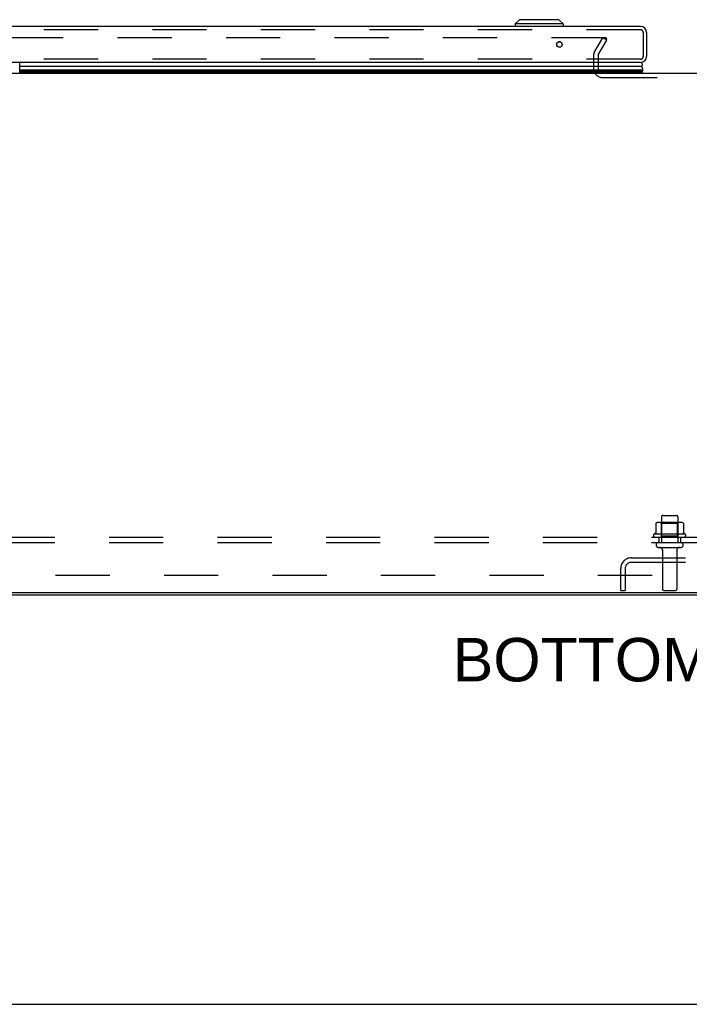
# Model space of a CAD drawing. Header units: inches. Extents: x 0 to 227, y 0 to 147.
# Tile 29 of 256: x 55 to 70, y 0 to 23. Entities that reach past the tile are written whole.
import ezdxf

# ---------------------------------------------------------------- set-up
doc = ezdxf.new("R2010")
doc.units = ezdxf.units.IN
doc.header["$LTSCALE"] = 12.466667
doc.header["$MEASUREMENT"] = 0
doc.linetypes.add('HIDDEN', pattern=[0.2, 0.1, -0.1])
doc.layers.get('0').update_dxf_attribs({"linetype": 'CONTINUOUS'})
for name, color, linetype in [('DEFAULT_2', 8, 'HIDDEN'), ('DIMENSIONS', 7, 'CONTINUOUS'), ('LEFTHAND_DOOR_ASSEMBLY', 7, 'CONTINUOUS'), ('SUBPANEL', 7, 'CONTINUOUS')]:
    doc.layers.add(name, color=color, linetype=linetype)
doc.styles.get("Standard").update_dxf_attribs({"font": 'arial.ttf'})

msp = doc.modelspace()

# ---------------------------------------------------------------- linework, layer by layer
at = {"color": 7, "linetype": 'Continuous'}
for p, q in [((41.226, 21.413), (97.726, 21.413)), ((99.361, 9.465), (39.591, 9.465)), ((0, 0), (226.667, 0))]:
    msp.add_line(p, q, dxfattribs=at)
at = {"color": 3, "linetype": 'Continuous'}
msp.add_line((39.702, 9.413), (99.25, 9.413), dxfattribs=at)
at = {"layer": 'DEFAULT_2', "color": 8, "linetype": 'HIDDEN'}
for p, q in [((68.007, 22.225), (41.043, 22.225)), ((67.744, 21.886), (67.94, 22.225)), ((68.03, 22.173), (67.94, 22.225)), ((68.022, 22.16), (68.022, 22.212)), ((67.834, 21.834), (68.03, 22.173)), ((67.726, 21.817), (67.726, 21.528)), ((67.83, 21.818), (67.83, 21.528)), ((67.945, 21.309), (71.007, 21.309)), ((69.288, 11.212), (69.288, 10.617)), ((69.318, 11.242), (69.633, 11.242)), ((69.663, 11.212), (69.663, 10.617)), ((69.157, 11.057), (69.157, 10.838)), ((69.732, 11.078), (69.22, 11.078)), ((69.292, 11.058), (69.272, 11.078)), ((69.659, 11.058), (69.292, 11.058)), ((69.292, 10.762), (69.292, 11.058)), ((69.659, 11.058), (69.679, 11.078)), ((69.659, 10.762), (69.659, 11.058)), ((69.795, 11.057), (69.795, 10.838)), ((69.832, 10.812), (69.12, 10.812)), ((69.142, 10.742), (69.81, 10.742)), ((69.292, 10.762), (69.272, 10.742)), ((69.659, 10.762), (69.292, 10.762)), ((69.659, 10.762), (69.679, 10.742)), ((69.218, 10.617), (69.733, 10.617)), ((69.218, 10.507), (69.733, 10.507)), ((69.311, 10.444), (69.311, 9.547)), ((69.641, 10.444), (69.641, 9.547)), ((68.597, 10.267), (70.354, 10.267)), ((69.642, 10.267), (69.642, 10.163)), ((68.351, 9.517), (68.351, 10.02)), ((68.455, 10.02), (68.455, 9.517)), ((68.597, 10.163), (70.354, 10.163)), ((68.351, 9.517), (68.455, 9.517)), ((69.341, 9.517), (69.611, 9.517))]:
    msp.add_line(p, q, dxfattribs=at)
for points in [[(68.007, 22.225), (68.009, 22.225), (68.01, 22.225), (68.012, 22.225), (68.013, 22.224), (68.015, 22.223), (68.016, 22.223), (68.018, 22.222), (68.019, 22.22), (68.02, 22.219), (68.02, 22.218), (68.021, 22.217), (68.022, 22.215), (68.022, 22.214), (68.022, 22.212)], [(68.022, 22.212), (68.022, 22.212), (68.022, 22.211), (68.021, 22.209), (68.021, 22.208), (68.02, 22.207)], [(69.163, 11.066), (69.162, 11.065), (69.16, 11.064), (69.159, 11.063), (69.158, 11.061), (69.157, 11.06), (69.157, 11.058), (69.157, 11.057)], [(69.789, 11.066), (69.79, 11.065), (69.792, 11.064), (69.793, 11.063), (69.794, 11.061), (69.794, 11.06), (69.795, 11.058), (69.795, 11.057)], [(69.157, 10.838), (69.157, 10.837), (69.157, 10.836), (69.156, 10.835), (69.156, 10.834), (69.156, 10.833), (69.155, 10.833), (69.155, 10.832), (69.155, 10.832), (69.154, 10.832), (69.154, 10.831), (69.154, 10.831), (69.153, 10.831), (69.153, 10.83), (69.153, 10.83), (69.153, 10.83), (69.152, 10.83), (69.152, 10.83), (69.152, 10.83)], [(69.8, 10.83), (69.8, 10.83), (69.8, 10.83), (69.799, 10.83), (69.799, 10.83), (69.799, 10.83), (69.798, 10.831), (69.798, 10.831), (69.798, 10.831), (69.797, 10.832), (69.797, 10.832), (69.797, 10.832), (69.796, 10.833), (69.796, 10.833), (69.796, 10.834), (69.795, 10.835), (69.795, 10.836), (69.795, 10.837), (69.795, 10.838)]]:
    msp.add_lwpolyline(points, dxfattribs=at)
for centre, radius, start, end in [((67.863, 21.817), 0.137, 150, 180), ((67.863, 21.817), 0.033, 150, 180), ((67.945, 21.528), 0.219, 180, 270), ((67.945, 21.528), 0.115, 180, 270), ((69.318, 11.212), 0.03, 90, 180), ((69.633, 11.212), 0.03, 0, 90), ((69.22, 10.937), 0.141, 90, 113.95), ((69.732, 10.937), 0.141, 66.05, 90), ((69.142, 10.78), 0.0384, 124.4497, 270), ((69.476, 10.212), 0.698, 117.6814, 120.6631), ((69.476, 10.212), 0.698, 59.3369, 62.3186), ((69.81, 10.78), 0.0384, 270, 55.5503), ((69.218, 10.562), 0.055, 90, 270), ((69.248, 10.444), 0.0625, 0, 90), ((69.703, 10.444), 0.0625, 90, 180), ((69.733, 10.562), 0.055, 270, 90), ((68.597, 10.02), 0.246, 90, 180), ((68.597, 10.02), 0.142, 90, 180), ((69.341, 9.547), 0.03, 180, 270), ((69.611, 9.547), 0.03, 270, 360)]:
    msp.add_arc(centre, radius, start, end, dxfattribs=at)
at = {"layer": 'LEFTHAND_DOOR_ASSEMBLY', "color": 7, "linetype": 'Continuous'}
for p, q in [((66.023, 22.64), (65.925, 22.542)), ((66.929, 22.64), (66.023, 22.64)), ((66.929, 22.64), (67.027, 22.542)), ((65.925, 22.542), (65.925, 22.483)), ((67.027, 22.542), (65.925, 22.542)), ((67.027, 22.542), (67.027, 22.483)), ((66.967, 22.128), (66.921, 22.128)), ((54.54, 21.413), (54.54, 21.658)), ((68.831, 21.566), (54.54, 21.566)), ((54.54, 21.491), (68.86, 21.491)), ((68.851, 21.447), (54.54, 21.447)), ((68.844, 21.434), (54.54, 21.434)), ((68.841, 21.425), (54.54, 21.425)), ((68.862, 21.413), (68.841, 21.425))]:
    msp.add_line(p, q, dxfattribs=at)
at = {"layer": 'LEFTHAND_DOOR_ASSEMBLY', "color": 3, "linetype": 'Continuous'}
for p, q in [((68.809, 22.483), (40.267, 22.483)), ((68.944, 22.348), (68.944, 21.793)), ((68.809, 21.658), (40.267, 21.658))]:
    msp.add_line(p, q, dxfattribs=at)
at = {"layer": 'LEFTHAND_DOOR_ASSEMBLY', "color": 8, "linetype": 'HIDDEN'}
for p, q in [((68.809, 22.408), (40.267, 22.408)), ((68.869, 22.348), (68.869, 21.793)), ((68.809, 21.733), (40.267, 21.733))]:
    msp.add_line(p, q, dxfattribs=at)
at = {"layer": 'LEFTHAND_DOOR_ASSEMBLY', "color": 7, "linetype": 'Continuous'}
for points in [[(68.86, 21.491), (68.859, 21.498), (68.858, 21.506), (68.857, 21.514), (68.855, 21.522), (68.852, 21.529), (68.849, 21.537), (68.845, 21.544), (68.841, 21.552), (68.836, 21.559), (68.831, 21.566)], [(68.844, 21.434), (68.846, 21.437), (68.847, 21.44), (68.849, 21.444), (68.851, 21.447)]]:
    msp.add_lwpolyline(points, dxfattribs=at)
at = {"layer": 'LEFTHAND_DOOR_ASSEMBLY', "color": 3, "linetype": 'Continuous'}
msp.add_circle((66.944, 22.07), 0.0625, dxfattribs=at)
for centre, start, end in [((68.809, 22.348), 0, 90), ((68.809, 21.793), 270, 360)]:
    msp.add_arc(centre, 0.135, start, end, dxfattribs=at)
at = {"layer": 'LEFTHAND_DOOR_ASSEMBLY', "color": 8, "linetype": 'HIDDEN'}
for centre, start, end in [((68.809, 22.348), 0, 90), ((68.809, 21.793), 270, 360)]:
    msp.add_arc(centre, 0.06, start, end, dxfattribs=at)
at = {"layer": 'LEFTHAND_DOOR_ASSEMBLY', "color": 7, "linetype": 'Continuous'}
for centre, radius, start, end in [((68.804, 21.608), 0.05, 302.6718, 84.3335), ((68.814, 21.437), 0.03, 336.2022, 353.588), ((68.804, 21.479), 0.0569, 325.4331, 11.2885)]:
    msp.add_arc(centre, radius, start, end, dxfattribs=at)
at = {"layer": 'SUBPANEL', "color": 8, "linetype": 'HIDDEN'}
for p, q in [((41.632, 10.742), (97.32, 10.742)), ((69.226, 10.742), (69.226, 10.617)), ((69.726, 10.742), (69.726, 10.617)), ((41.632, 10.617), (97.32, 10.617)), ((47.882, 9.867), (91.07, 9.867))]:
    msp.add_line(p, q, dxfattribs=at)

# ---------------------------------------------------------------- texts
at = {"layer": 'DIMENSIONS', "color": 2, "linetype": 'Continuous', "insert": (69.458, 8.424), "char_height": 1, "width": 9.91078, "attachment_point": 2, "line_spacing_factor": 0.9}
msp.add_mtext('BOTTOM VIEW', dxfattribs=at)

doc.saveas('drawing.dxf')
